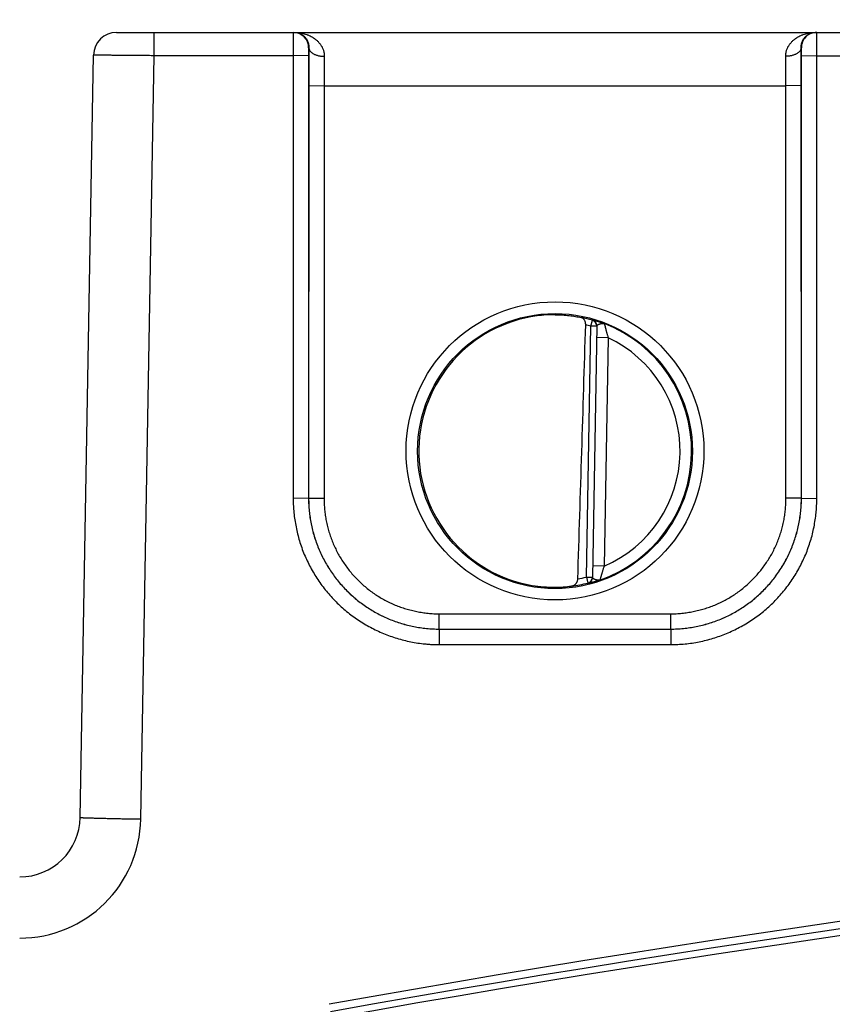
# Model space of a CAD drawing. Header units: inches. Extents: x 0 to 34, y 0 to 22.
# Tile 9 of 46: x 13.8 to 14.8, y 10.9 to 12.1. Entities that reach past the tile are written whole.
import ezdxf

# ---------------------------------------------------------------- set-up
doc = ezdxf.new("R2010")
doc.units = ezdxf.units.IN
doc.header["$LTSCALE"] = 1.87
doc.header["$MEASUREMENT"] = 0
doc.layers.get('0').update_dxf_attribs({"linetype": 'CONTINUOUS'})
doc.layers.add('DIMENSIONS', color=7, linetype='CONTINUOUS')
doc.styles.get("Standard").update_dxf_attribs({"font": 'txt', "width": 0.8})
doc.dimstyles.new('DIMSTYLE_1', dxfattribs={"dimtxt": 0.125, "dimasz": 0.18, "dimexe": 0.18, "dimexo": 0.0625, "dimgap": 0.09, "dimtad": 0, "dimtih": 1, "dimtoh": 1, "dimdec": 3, "dimzin": 4, "dimdsep": 46, "dimtxsty": 'STANDARD', "dimblk": '_FILLED', "dimblk1": '_FILLED', "dimblk2": '_FILLED', "dimcen": 0.09, "dimadec": 0, "dimazin": 0, "dimtp": 0.01, "dimtm": 0.01, "dimtfac": 1, "dimtdec": 3, "dimtofl": 0, "dimtmove": 0, "dimatfit": 3, "dimldrblk": '_FILLED', "dimfxl": 1, "dimtolj": 1, "dimtzin": 4, "dimarcsym": 0})

# ---------------------------------------------------------------- blocks, each defined once
blk = doc.blocks.new('_FILLED')
at = {"color": 0, "linetype": 'BYBLOCK'}
blk.add_solid([(0, 0), (-1, 0.1736), (-1, -0.1736)], dxfattribs=at)
blk = doc.blocks.new('*D5')
at = {"layer": 'DIMENSIONS', "color": 2, "linetype": 'CONTINUOUS'}
for p, q in [((10.4518, 10.4016), (10.4518, 12.9993)), ((13.8661, 12.1573), (13.8661, 12.9993)), ((10.4518, 12.8743), (11.434, 12.8743)), ((13.8661, 12.8743), (12.884, 12.8743))]:
    blk.add_line(p, q, dxfattribs=at)
at = {"layer": 'DIMENSIONS', "color": 2, "linetype": 'CONTINUOUS', "xscale": 0.18, "yscale": 0.18, "zscale": 0.18, "rotation": 180}
blk.add_blockref('_FILLED', (10.4518, 12.8743), dxfattribs=at)
at = {"layer": 'DIMENSIONS', "color": 2, "linetype": 'CONTINUOUS', "xscale": 0.18, "yscale": 0.18, "zscale": 0.18}
blk.add_blockref('_FILLED', (13.8661, 12.8743), dxfattribs=at)
at = {"layer": 'DIMENSIONS', "color": 2, "linetype": 'CONTINUOUS', "insert": (12.159, 12.9368), "char_height": 0.125, "width": 1.325, "attachment_point": 2, "line_spacing_factor": 0.9}
blk.add_mtext('3.414{\\Ftxt.shx;\\W1.000000;\\H0.125000; }[86.72]', dxfattribs=at)

msp = doc.modelspace()

# ---------------------------------------------------------------- linework, layer by layer
at = {"color": 7, "linetype": 'CONTINUOUS'}
for p, q in [((13.8961, 12.1243), (21.6701, 12.1243)), ((13.9449, 12.094), (13.9449, 12.1243)), ((14.1258, 12.1243), (14.1256, 12.094)), ((14.8066, 12.094), (14.8064, 12.1243)), ((14.1458, 12.1043), (14.1456, 12.0942)), ((14.1461, 12.1043), (14.1458, 12.1043)), ((14.1461, 12.1043), (14.1459, 12.0551)), ((14.7864, 12.1043), (14.7861, 12.1043)), ((14.7863, 12.0551), (14.7861, 12.1043)), ((14.7866, 12.0942), (14.7864, 12.1043)), ((13.8488, 11.1041), (13.8661, 12.0948)), ((13.9276, 11.1021), (13.9449, 12.094)), ((14.1256, 12.094), (13.9449, 12.094)), ((14.1456, 12.0942), (14.1256, 12.094)), ((14.1256, 12.094), (14.1257, 11.5187)), ((14.1456, 12.0942), (14.1457, 11.5188)), ((14.1661, 12.0932), (14.1659, 12.0549)), ((14.7663, 12.0549), (14.7661, 12.0932)), ((14.7865, 11.5188), (14.7866, 12.0942)), ((14.7866, 12.0942), (14.8066, 12.094)), ((14.8065, 11.5187), (14.8066, 12.094)), ((14.8066, 12.094), (15.0556, 12.094)), ((14.1459, 12.0551), (14.1458, 11.5189)), ((14.1459, 12.0551), (14.1659, 12.0549)), ((14.1659, 12.0549), (14.1658, 11.5188)), ((14.1659, 12.0549), (14.7663, 12.0549)), ((14.7863, 12.0551), (14.7663, 12.0549)), ((14.7664, 11.5188), (14.7663, 12.0549)), ((14.7864, 11.5189), (14.7863, 12.0551)), ((14.5126, 11.7426), (14.5147, 11.7502)), ((14.5147, 11.7502), (14.5147, 11.7506)), ((14.5069, 11.4164), (14.5126, 11.7426)), ((14.5204, 11.7425), (14.5126, 11.7426)), ((14.5204, 11.7429), (14.5147, 11.4159)), ((14.5352, 11.7274), (14.5202, 11.7277)), ((14.5352, 11.7274), (14.53, 11.4308)), ((14.1457, 11.5188), (14.1257, 11.5187)), ((14.1457, 11.5188), (14.1458, 11.5189)), ((14.1458, 11.5189), (14.1658, 11.5188)), ((14.7864, 11.5189), (14.7664, 11.5188)), ((14.7865, 11.5188), (14.7864, 11.5189)), ((14.7865, 11.5188), (14.8065, 11.5187)), ((14.53, 11.4308), (14.515, 11.4311)), ((14.5069, 11.4164), (14.5088, 11.4087)), ((14.5069, 11.4164), (14.5147, 11.4163)), ((14.5087, 11.4084), (14.5088, 11.4087)), ((14.3157, 11.3489), (14.3157, 11.3688)), ((14.3157, 11.3688), (14.6165, 11.3688)), ((14.6165, 11.3489), (14.6165, 11.3688)), ((14.3157, 11.3489), (14.3157, 11.3287)), ((14.3157, 11.3489), (14.6165, 11.3489)), ((14.3157, 11.3489), (14.6165, 11.3489)), ((14.6165, 11.3489), (14.6165, 11.3287)), ((14.3157, 11.3287), (14.6165, 11.3287))]:
    msp.add_line(p, q, dxfattribs=at)
for centre, radius in [((14.4661, 11.5804), 0.1937), ((14.4661, 11.5802), 0.1787)]:
    msp.add_circle(centre, radius, dxfattribs=at)
for centre, radius, start, end in [((13.8961, 12.0943), 0.03, 90, 179), ((14.1258, 12.1043), 0.02, 359.995, 89.995), ((14.8064, 12.1043), 0.02, 90.001, 180.0044), ((14.4652, 11.5873), 0.1701, 89.6908, 97.6004), ((14.4661, 11.5803), 0.1768, 74.0306, 78.9352), ((14.5126, 11.743), 0.00787, 359.0044, 74.0712), ((14.5126, 11.7426), 0.00787, 359.0004, 74.0391), ((-110.0154, 15.4604), 124.5768, 358.138659, 358.290675), ((14.4661, 11.5803), 0.1689, 74.0306, 76.3334), ((14.4661, 11.5803), 0.1776, 289.2015, 68.7985), ((14.4661, 11.5803), 0.1626, 293.1447, 64.8553), ((14.4661, 11.5803), 0.1689, 280.096, 283.9695), ((14.5069, 11.416), 0.00787, 283.9293, 358.9961), ((14.5069, 11.4164), 0.00787, 283.9616, 358.9996), ((14.4649, 11.5732), 0.1699, 260.3962, 270.3988), ((14.465, 11.5692), 0.1659, 270.3796, 277.8481), ((14.4661, 11.5803), 0.1768, 277.0061, 283.9694), ((17.7161, -8.8971), 20.0737, 79.8317, 100.1683), ((17.7161, -8.8971), 20.0639, 79.8317, 100.1683), ((17.7161, -8.897), 20.0552, 79.8317, 100.1683), ((13.7701, 11.1055), 0.0787, 269.9993, 359.0003), ((13.7701, 11.1048), 0.1575, 270.0001, 358.9999)]:
    msp.add_arc(centre, radius, start, end, dxfattribs=at)
msp.add_ellipse((14.4661, 11.5803), major_axis=(0, 0.1771), ratio=1, start_param=0.132587, end_param=2.974099, dxfattribs=at)
for points, knots in [([(14.1274, 12.1243), (14.1279, 12.1243), (14.1289, 12.1242), (14.1305, 12.124), (14.132, 12.1237), (14.1335, 12.1232), (14.135, 12.1226), (14.1364, 12.1219), (14.1378, 12.121), (14.1392, 12.1199), (14.1405, 12.1187), (14.1416, 12.1176), (14.1423, 12.1166), (14.1431, 12.1155), (14.144, 12.114), (14.1449, 12.1119), (14.1456, 12.1096), (14.1461, 12.1071), (14.1461, 12.1052), (14.1461, 12.1043)], [0, 0, 0, 0, 0.050173, 0.100556, 0.151334, 0.202733, 0.254979, 0.308318, 0.363042, 0.419455, 0.477939, 0.53893, 0.570538, 0.602995, 0.670744, 0.74307, 0.821027, 0.90606, 1, 1, 1, 1]), ([(14.1274, 12.1243), (14.1285, 12.1243), (14.1306, 12.1242), (14.1338, 12.1239), (14.137, 12.1234), (14.1402, 12.1226), (14.1428, 12.1218), (14.1448, 12.121), (14.1468, 12.1202), (14.1488, 12.1192), (14.1507, 12.1181), (14.1526, 12.1169), (14.1544, 12.1156), (14.1561, 12.1142), (14.1574, 12.113), (14.1586, 12.1118), (14.1597, 12.1105), (14.1608, 12.1091), (14.1618, 12.1077), (14.1628, 12.1061), (14.1636, 12.1045), (14.1643, 12.1028), (14.1649, 12.1013), (14.1652, 12.1001), (14.1655, 12.0992), (14.1657, 12.0982), (14.1659, 12.0969), (14.1661, 12.0952), (14.1661, 12.0939), (14.1661, 12.0932)], [0, 0, 0, 0, 0.058435, 0.116915, 0.175497, 0.234241, 0.293203, 0.322796, 0.352478, 0.412129, 0.442138, 0.472293, 0.53309, 0.563788, 0.594722, 0.625923, 0.657418, 0.689249, 0.721466, 0.754117, 0.787253, 0.82094, 0.855245, 0.872652, 0.89024, 0.908016, 0.925991, 0.962556, 1, 1, 1, 1]), ([(14.7661, 12.0932), (14.7661, 12.0939), (14.7661, 12.0952), (14.7663, 12.0969), (14.7665, 12.0982), (14.7667, 12.0992), (14.7669, 12.1001), (14.7673, 12.1013), (14.7678, 12.1028), (14.7686, 12.1045), (14.7694, 12.1061), (14.7704, 12.1077), (14.7714, 12.1091), (14.7725, 12.1105), (14.7736, 12.1118), (14.7748, 12.113), (14.7761, 12.1142), (14.7778, 12.1156), (14.7796, 12.1169), (14.7815, 12.1181), (14.7834, 12.1192), (14.7854, 12.1202), (14.7874, 12.121), (14.7894, 12.1218), (14.792, 12.1226), (14.7951, 12.1234), (14.7983, 12.1239), (14.8015, 12.1242), (14.8037, 12.1243), (14.8048, 12.1243)], [0, 0, 0, 0, 0.037444, 0.074009, 0.091984, 0.10976, 0.127348, 0.144755, 0.17906, 0.212747, 0.245883, 0.278534, 0.310751, 0.342582, 0.374077, 0.405278, 0.436212, 0.46691, 0.527707, 0.557862, 0.587871, 0.647522, 0.677204, 0.706797, 0.765759, 0.824503, 0.883085, 0.941565, 1, 1, 1, 1]), ([(14.7861, 12.1043), (14.786, 12.1052), (14.7861, 12.1071), (14.7866, 12.1096), (14.7873, 12.1119), (14.7882, 12.114), (14.7891, 12.1155), (14.7899, 12.1166), (14.7906, 12.1176), (14.7917, 12.1187), (14.793, 12.1199), (14.7943, 12.121), (14.7958, 12.1219), (14.7972, 12.1226), (14.7987, 12.1232), (14.8002, 12.1237), (14.8017, 12.124), (14.8032, 12.1242), (14.8043, 12.1243), (14.8048, 12.1243)], [0, 0, 0, 0, 0.09394, 0.178973, 0.25693, 0.329256, 0.397005, 0.429462, 0.46107, 0.522061, 0.580545, 0.636958, 0.691682, 0.745021, 0.797267, 0.848666, 0.899444, 0.949827, 1, 1, 1, 1]), ([(14.1461, 12.1043), (14.1461, 12.1041), (14.1461, 12.1037), (14.1462, 12.1032), (14.1464, 12.1027), (14.1466, 12.1019), (14.147, 12.101), (14.1477, 12.1), (14.1486, 12.099), (14.1496, 12.0981), (14.1508, 12.0972), (14.1521, 12.0964), (14.1535, 12.0957), (14.1551, 12.0951), (14.1568, 12.0945), (14.1585, 12.094), (14.1604, 12.0937), (14.1623, 12.0934), (14.1642, 12.0932), (14.1655, 12.0932), (14.1661, 12.0932)], [0, 0, 0, 0, 0.021815, 0.043793, 0.066045, 0.088673, 0.135395, 0.184631, 0.236837, 0.292293, 0.351121, 0.413306, 0.47872, 0.547136, 0.618253, 0.691704, 0.767073, 0.843904, 0.921713, 1, 1, 1, 1]), ([(14.7861, 12.1043), (14.7861, 12.1041), (14.786, 12.1037), (14.7859, 12.1032), (14.7858, 12.1027), (14.7856, 12.1019), (14.7851, 12.101), (14.7845, 12.1), (14.7836, 12.099), (14.7826, 12.0981), (14.7814, 12.0972), (14.7801, 12.0964), (14.7786, 12.0957), (14.7771, 12.0951), (14.7754, 12.0945), (14.7736, 12.094), (14.7718, 12.0937), (14.7699, 12.0934), (14.768, 12.0932), (14.7667, 12.0932), (14.7661, 12.0932)], [0, 0, 0, 0, 0.021815, 0.043793, 0.066045, 0.088673, 0.135395, 0.184632, 0.236838, 0.292294, 0.351122, 0.413308, 0.478721, 0.547138, 0.618254, 0.691705, 0.767074, 0.843904, 0.921714, 1, 1, 1, 1]), ([(13.9449, 12.094), (13.9423, 12.094), (13.9372, 12.0941), (13.9296, 12.0941), (13.9221, 12.0942), (13.9148, 12.0942), (13.9079, 12.0943), (13.9013, 12.0943), (13.896, 12.0944), (13.892, 12.0944), (13.8892, 12.0945), (13.8866, 12.0945), (13.8841, 12.0945), (13.8817, 12.0945), (13.8795, 12.0946), (13.8774, 12.0946), (13.8755, 12.0946), (13.8737, 12.0946), (13.8722, 12.0947), (13.871, 12.0947), (13.8701, 12.0947), (13.8695, 12.0947), (13.869, 12.0947), (13.8685, 12.0947), (13.8681, 12.0947), (13.8677, 12.0947), (13.8673, 12.0947), (13.867, 12.0948), (13.8669, 12.0948), (13.8667, 12.0948), (13.8666, 12.0948), (13.8665, 12.0948), (13.8664, 12.0948), (13.8663, 12.0948), (13.8663, 12.0948), (13.8662, 12.0948), (13.8662, 12.0948), (13.8662, 12.0948), (13.8662, 12.0948), (13.8661, 12.0948), (13.8661, 12.0948), (13.8661, 12.0948), (13.8661, 12.0948), (13.8661, 12.0948)], [0, 0, 0, 0, 0.098012, 0.19508, 0.29027, 0.382665, 0.471376, 0.555547, 0.634368, 0.671533, 0.707081, 0.740925, 0.772984, 0.803181, 0.831444, 0.857703, 0.881896, 0.903964, 0.923855, 0.94152, 0.949504, 0.956917, 0.963753, 0.970008, 0.975679, 0.980763, 0.985255, 0.989154, 0.990881, 0.992458, 0.993886, 0.995164, 0.996292, 0.997271, 0.998099, 0.998777, 0.999305, 0.999513, 0.999683, 0.999816, 0.999912, 0.999972, 1, 1, 1, 1]), ([(14.4661, 11.7574), (14.4693, 11.7574), (14.4754, 11.7572), (14.4843, 11.7564), (14.4924, 11.7552), (14.4976, 11.7543), (14.5, 11.7537)], [0, 0, 0, 0, 0.27866, 0.540855, 0.7825, 1, 1, 1, 1]), ([(14.506, 11.7444), (14.506, 11.7447), (14.506, 11.7453), (14.5059, 11.7462), (14.5058, 11.7471), (14.5056, 11.7479), (14.5053, 11.7487), (14.5049, 11.7497), (14.5044, 11.7506), (14.5038, 11.7514), (14.5034, 11.7519), (14.5029, 11.7524), (14.5023, 11.7528), (14.5018, 11.7531), (14.5012, 11.7534), (14.5006, 11.7536), (14.5002, 11.7537), (14.5, 11.7537)], [0, 0, 0, 0, 0.076381, 0.151899, 0.225866, 0.297786, 0.367351, 0.434406, 0.560908, 0.620725, 0.678511, 0.734553, 0.789167, 0.842687, 0.895449, 0.947783, 1, 1, 1, 1]), ([(14.5147, 11.7506), (14.5147, 11.7506), (14.5147, 11.7506), (14.5147, 11.7506), (14.5147, 11.7506), (14.5147, 11.7506), (14.5148, 11.7506), (14.5148, 11.7506), (14.5148, 11.7506), (14.5148, 11.7506), (14.5148, 11.7506), (14.5149, 11.7506), (14.515, 11.7506), (14.515, 11.7506), (14.5151, 11.7505), (14.5152, 11.7505), (14.5154, 11.7505), (14.5156, 11.7504), (14.5159, 11.7504), (14.5162, 11.7503), (14.5167, 11.7502), (14.5173, 11.75), (14.5182, 11.7498), (14.5192, 11.7495), (14.5203, 11.7492), (14.5215, 11.7488), (14.5228, 11.7484), (14.5242, 11.748), (14.5256, 11.7475), (14.5271, 11.747), (14.5287, 11.7464), (14.5298, 11.746), (14.5303, 11.7458)], [0, 0, 0, 0, 0.000272, 0.000581, 0.000983, 0.001504, 0.002155, 0.002943, 0.003871, 0.004939, 0.007504, 0.01064, 0.014348, 0.018625, 0.023469, 0.028876, 0.041366, 0.056066, 0.072932, 0.091922, 0.112996, 0.16121, 0.217171, 0.280483, 0.350735, 0.427501, 0.510368, 0.598861, 0.69254, 0.790987, 0.893663, 1, 1, 1, 1]), ([(14.5204, 11.7429), (14.5204, 11.7429), (14.5204, 11.743), (14.5205, 11.7432), (14.5206, 11.7434), (14.5207, 11.7436), (14.5208, 11.7437), (14.521, 11.7439), (14.5212, 11.7441), (14.5214, 11.7442), (14.5217, 11.7444), (14.522, 11.7446), (14.5225, 11.7448), (14.5232, 11.7451), (14.5239, 11.7453), (14.5245, 11.7455), (14.5251, 11.7457), (14.5255, 11.7458), (14.5259, 11.7459), (14.5263, 11.746), (14.5267, 11.746), (14.5271, 11.7461), (14.5275, 11.7461), (14.5279, 11.7461), (14.5283, 11.7462), (14.5289, 11.7461), (14.5294, 11.7461), (14.5299, 11.7459), (14.5302, 11.7459), (14.5303, 11.7458)], [0, 0, 0, 0, 0.01664, 0.033457, 0.050938, 0.069469, 0.089322, 0.11067, 0.133605, 0.158151, 0.184296, 0.211994, 0.271739, 0.336653, 0.405792, 0.478124, 0.515218, 0.5527, 0.590387, 0.628147, 0.665932, 0.703764, 0.741536, 0.779059, 0.816224, 0.853006, 0.9259, 0.962643, 1, 1, 1, 1]), ([(14.5303, 11.7458), (14.5303, 11.7458), (14.5303, 11.7458), (14.5303, 11.7458), (14.5303, 11.7458), (14.5303, 11.7458), (14.5303, 11.7458), (14.5303, 11.7458), (14.5303, 11.7457), (14.5303, 11.7457), (14.5303, 11.7457), (14.5304, 11.7456), (14.5304, 11.7455), (14.5304, 11.7454), (14.5304, 11.7453), (14.5305, 11.7452), (14.5305, 11.7451), (14.5305, 11.7449), (14.5306, 11.7447), (14.5306, 11.7444), (14.5307, 11.744), (14.5308, 11.7436), (14.5309, 11.7431), (14.5311, 11.7426), (14.5312, 11.742), (14.5313, 11.7415), (14.5315, 11.7409), (14.5316, 11.7402), (14.5319, 11.7394), (14.5322, 11.7382), (14.5325, 11.7368), (14.5329, 11.7355), (14.5331, 11.7345), (14.5334, 11.7335), (14.5338, 11.7322), (14.5344, 11.7301), (14.5348, 11.7285), (14.5352, 11.7274)], [0, 0, 0, 0, 0.000157, 0.000385, 0.001026, 0.001867, 0.002857, 0.003963, 0.005201, 0.006595, 0.008167, 0.011887, 0.016343, 0.021491, 0.027326, 0.033847, 0.04104, 0.048888, 0.057379, 0.076233, 0.097478, 0.120975, 0.146595, 0.174194, 0.203624, 0.234754, 0.267446, 0.301563, 0.336977, 0.411234, 0.489308, 0.570414, 0.611881, 0.653852, 0.73902, 0.825394, 1, 1, 1, 1]), ([(14.1257, 11.5187), (14.1257, 11.5171), (14.1257, 11.514), (14.126, 11.5078), (14.1265, 11.5), (14.1277, 11.4908), (14.1293, 11.4816), (14.1313, 11.4725), (14.1338, 11.4635), (14.1367, 11.4547), (14.1401, 11.4459), (14.1439, 11.4374), (14.1481, 11.4291), (14.1527, 11.421), (14.1577, 11.4131), (14.163, 11.4055), (14.1688, 11.3981), (14.1749, 11.3911), (14.1813, 11.3843), (14.1881, 11.3779), (14.1951, 11.3718), (14.2025, 11.366), (14.2101, 11.3607), (14.218, 11.3557), (14.2261, 11.3511), (14.2344, 11.3469), (14.243, 11.3431), (14.2517, 11.3398), (14.2605, 11.3368), (14.2695, 11.3343), (14.2786, 11.3323), (14.2878, 11.3307), (14.2955, 11.3298), (14.3017, 11.3292), (14.3064, 11.3289), (14.311, 11.3288), (14.3141, 11.3287), (14.3157, 11.3287)], [0, 0, 0, 0, 0.015626, 0.031252, 0.062501, 0.09375, 0.124999, 0.156248, 0.187498, 0.218747, 0.249996, 0.281246, 0.312495, 0.343745, 0.374994, 0.406244, 0.437493, 0.468743, 0.499993, 0.531243, 0.562492, 0.593742, 0.624992, 0.656242, 0.687492, 0.718743, 0.749993, 0.781243, 0.812493, 0.843744, 0.874994, 0.906244, 0.937495, 0.953121, 0.968747, 0.984374, 1, 1, 1, 1]), ([(14.1457, 11.5188), (14.1457, 11.5161), (14.1458, 11.5105), (14.1464, 11.5022), (14.1475, 11.4939), (14.1489, 11.4857), (14.1507, 11.4775), (14.1529, 11.4695), (14.1556, 11.4616), (14.1586, 11.4538), (14.162, 11.4461), (14.1657, 11.4387), (14.1698, 11.4314), (14.1743, 11.4244), (14.1791, 11.4176), (14.1842, 11.411), (14.1897, 11.4047), (14.1954, 11.3986), (14.2015, 11.3929), (14.2078, 11.3874), (14.2144, 11.3823), (14.2212, 11.3775), (14.2283, 11.373), (14.2355, 11.3689), (14.243, 11.3651), (14.2506, 11.3618), (14.2584, 11.3588), (14.2663, 11.3561), (14.2744, 11.3539), (14.2825, 11.3521), (14.2907, 11.3507), (14.299, 11.3497), (14.3073, 11.349), (14.3129, 11.3489), (14.3157, 11.3489)], [0, 0, 0, 0, 0.03125, 0.062499, 0.093749, 0.124999, 0.156248, 0.187498, 0.218748, 0.249997, 0.281247, 0.312497, 0.343747, 0.374996, 0.406246, 0.437496, 0.468746, 0.499996, 0.531246, 0.562496, 0.593746, 0.624996, 0.656246, 0.687496, 0.718746, 0.749996, 0.781247, 0.812497, 0.843747, 0.874998, 0.906248, 0.937499, 0.968749, 1, 1, 1, 1]), ([(14.1458, 11.5189), (14.1458, 11.5162), (14.1459, 11.5106), (14.1465, 11.5023), (14.1475, 11.494), (14.149, 11.4858), (14.1508, 11.4776), (14.153, 11.4696), (14.1556, 11.4616), (14.1586, 11.4539), (14.162, 11.4462), (14.1658, 11.4388), (14.1699, 11.4315), (14.1743, 11.4245), (14.1791, 11.4176), (14.1843, 11.411), (14.1897, 11.4047), (14.1955, 11.3987), (14.2015, 11.3929), (14.2079, 11.3875), (14.2144, 11.3823), (14.2213, 11.3775), (14.2283, 11.3731), (14.2356, 11.3689), (14.243, 11.3652), (14.2507, 11.3618), (14.2584, 11.3588), (14.2664, 11.3562), (14.2744, 11.354), (14.2825, 11.3521), (14.2908, 11.3507), (14.2991, 11.3497), (14.3074, 11.3491), (14.3129, 11.3489), (14.3157, 11.3489)], [0, 0, 0, 0, 0.03125, 0.0625, 0.09375, 0.124999, 0.156249, 0.187499, 0.218749, 0.249999, 0.281249, 0.312499, 0.343748, 0.374998, 0.406248, 0.437498, 0.468748, 0.499998, 0.531248, 0.562498, 0.593748, 0.624998, 0.656248, 0.687498, 0.718748, 0.749998, 0.781248, 0.812498, 0.843749, 0.874999, 0.906249, 0.937499, 0.96875, 1, 1, 1, 1]), ([(14.1658, 11.5188), (14.1658, 11.5175), (14.1658, 11.5151), (14.1659, 11.5114), (14.1662, 11.5077), (14.1666, 11.5028), (14.1673, 11.4967), (14.1686, 11.4895), (14.1702, 11.4823), (14.1722, 11.4752), (14.1745, 11.4682), (14.1771, 11.4613), (14.1801, 11.4546), (14.1834, 11.448), (14.187, 11.4416), (14.191, 11.4354), (14.1952, 11.4294), (14.1997, 11.4236), (14.2046, 11.418), (14.2096, 11.4127), (14.215, 11.4076), (14.2205, 11.4028), (14.2263, 11.3982), (14.2324, 11.394), (14.2386, 11.39), (14.245, 11.3864), (14.2516, 11.3831), (14.2583, 11.3801), (14.2652, 11.3775), (14.2722, 11.3752), (14.2793, 11.3732), (14.2865, 11.3716), (14.2937, 11.3703), (14.2998, 11.3696), (14.3047, 11.3691), (14.3084, 11.3689), (14.312, 11.3688), (14.3145, 11.3688), (14.3157, 11.3688)], [0, 0, 0, 0, 0.015626, 0.031252, 0.046877, 0.062503, 0.093752, 0.125001, 0.15625, 0.1875, 0.218749, 0.249998, 0.281247, 0.312497, 0.343746, 0.374996, 0.406245, 0.437495, 0.468744, 0.499994, 0.531244, 0.562493, 0.593743, 0.624993, 0.656243, 0.687493, 0.718743, 0.749993, 0.781244, 0.812494, 0.843744, 0.874994, 0.906244, 0.937495, 0.953121, 0.968747, 0.984374, 1, 1, 1, 1]), ([(14.6165, 11.3489), (14.6192, 11.3489), (14.6248, 11.3491), (14.6331, 11.3497), (14.6414, 11.3507), (14.6496, 11.3521), (14.6578, 11.354), (14.6658, 11.3562), (14.6737, 11.3588), (14.6815, 11.3618), (14.6892, 11.3652), (14.6966, 11.3689), (14.7039, 11.3731), (14.7109, 11.3775), (14.7178, 11.3823), (14.7243, 11.3875), (14.7306, 11.3929), (14.7367, 11.3987), (14.7424, 11.4047), (14.7479, 11.411), (14.753, 11.4176), (14.7578, 11.4245), (14.7623, 11.4315), (14.7664, 11.4388), (14.7702, 11.4462), (14.7735, 11.4539), (14.7765, 11.4616), (14.7792, 11.4696), (14.7814, 11.4776), (14.7832, 11.4858), (14.7846, 11.494), (14.7857, 11.5023), (14.7863, 11.5106), (14.7864, 11.5162), (14.7864, 11.5189)], [0, 0, 0, 0, 0.03125, 0.062501, 0.093751, 0.125001, 0.156251, 0.187502, 0.218752, 0.250002, 0.281252, 0.312502, 0.343752, 0.375002, 0.406252, 0.437502, 0.468752, 0.500002, 0.531252, 0.562502, 0.593752, 0.625002, 0.656252, 0.687501, 0.718751, 0.750001, 0.781251, 0.812501, 0.843751, 0.875001, 0.90625, 0.9375, 0.96875, 1, 1, 1, 1]), ([(14.6165, 11.3688), (14.6177, 11.3688), (14.6201, 11.3688), (14.6238, 11.3689), (14.6275, 11.3691), (14.6324, 11.3696), (14.6385, 11.3703), (14.6457, 11.3716), (14.6529, 11.3732), (14.66, 11.3752), (14.667, 11.3775), (14.6739, 11.3801), (14.6806, 11.3831), (14.6872, 11.3864), (14.6936, 11.39), (14.6998, 11.394), (14.7058, 11.3982), (14.7116, 11.4028), (14.7172, 11.4076), (14.7225, 11.4127), (14.7276, 11.418), (14.7324, 11.4236), (14.737, 11.4294), (14.7412, 11.4354), (14.7451, 11.4416), (14.7488, 11.448), (14.7521, 11.4546), (14.7551, 11.4613), (14.7577, 11.4682), (14.76, 11.4752), (14.762, 11.4823), (14.7636, 11.4895), (14.7649, 11.4967), (14.7656, 11.5028), (14.766, 11.5077), (14.7662, 11.5114), (14.7664, 11.5151), (14.7664, 11.5175), (14.7664, 11.5188)], [0, 0, 0, 0, 0.015626, 0.031253, 0.046879, 0.062505, 0.093756, 0.125006, 0.156256, 0.187506, 0.218756, 0.250007, 0.281257, 0.312507, 0.343757, 0.375007, 0.406257, 0.437507, 0.468756, 0.500006, 0.531256, 0.562505, 0.593755, 0.625004, 0.656254, 0.687503, 0.718753, 0.750002, 0.781251, 0.8125, 0.84375, 0.874999, 0.906248, 0.937497, 0.953123, 0.968748, 0.984374, 1, 1, 1, 1]), ([(14.6165, 11.3489), (14.6193, 11.3489), (14.6248, 11.349), (14.6332, 11.3497), (14.6414, 11.3507), (14.6497, 11.3521), (14.6578, 11.3539), (14.6658, 11.3561), (14.6738, 11.3588), (14.6816, 11.3618), (14.6892, 11.3651), (14.6966, 11.3689), (14.7039, 11.373), (14.711, 11.3775), (14.7178, 11.3823), (14.7244, 11.3874), (14.7307, 11.3929), (14.7367, 11.3986), (14.7425, 11.4047), (14.7479, 11.411), (14.7531, 11.4176), (14.7579, 11.4244), (14.7624, 11.4314), (14.7665, 11.4387), (14.7702, 11.4461), (14.7736, 11.4538), (14.7766, 11.4616), (14.7792, 11.4695), (14.7815, 11.4775), (14.7833, 11.4857), (14.7847, 11.4939), (14.7857, 11.5022), (14.7864, 11.5105), (14.7865, 11.5161), (14.7865, 11.5188)], [0, 0, 0, 0, 0.031251, 0.062501, 0.093752, 0.125002, 0.156253, 0.187503, 0.218753, 0.250004, 0.281254, 0.312504, 0.343754, 0.375004, 0.406254, 0.437504, 0.468754, 0.500004, 0.531254, 0.562504, 0.593754, 0.625004, 0.656253, 0.687503, 0.718753, 0.750003, 0.781252, 0.812502, 0.843752, 0.875001, 0.906251, 0.937501, 0.96875, 1, 1, 1, 1]), ([(14.6165, 11.3287), (14.618, 11.3287), (14.6212, 11.3288), (14.6274, 11.329), (14.6351, 11.3296), (14.6444, 11.3307), (14.6536, 11.3323), (14.6627, 11.3343), (14.6717, 11.3368), (14.6805, 11.3398), (14.6892, 11.3431), (14.6977, 11.3469), (14.7061, 11.3511), (14.7142, 11.3557), (14.7221, 11.3607), (14.7297, 11.366), (14.7371, 11.3718), (14.7441, 11.3779), (14.7509, 11.3843), (14.7573, 11.3911), (14.7634, 11.3981), (14.7691, 11.4055), (14.7745, 11.4131), (14.7795, 11.421), (14.7841, 11.4291), (14.7883, 11.4374), (14.7921, 11.4459), (14.7954, 11.4547), (14.7984, 11.4635), (14.8009, 11.4725), (14.8029, 11.4816), (14.8045, 11.4908), (14.8055, 11.4985), (14.806, 11.5047), (14.8063, 11.5094), (14.8065, 11.514), (14.8065, 11.5171), (14.8065, 11.5187)], [0, 0, 0, 0, 0.015626, 0.031253, 0.062503, 0.093753, 0.125004, 0.156254, 0.187504, 0.218755, 0.250005, 0.281255, 0.312505, 0.343755, 0.375005, 0.406255, 0.437505, 0.468755, 0.500005, 0.531255, 0.562504, 0.593754, 0.625004, 0.656253, 0.687503, 0.718752, 0.750001, 0.781251, 0.8125, 0.843749, 0.874999, 0.906248, 0.937497, 0.953123, 0.968748, 0.984374, 1, 1, 1, 1]), ([(14.53, 11.4308), (14.5296, 11.4297), (14.5291, 11.4282), (14.5284, 11.4261), (14.5279, 11.4245), (14.5275, 11.423), (14.527, 11.4216), (14.5266, 11.4201), (14.5263, 11.419), (14.526, 11.4181), (14.5258, 11.4175), (14.5257, 11.4169), (14.5255, 11.4163), (14.5254, 11.4158), (14.5252, 11.4153), (14.5251, 11.4148), (14.525, 11.4144), (14.5249, 11.414), (14.5248, 11.4136), (14.5247, 11.4132), (14.5246, 11.4129), (14.5245, 11.4127), (14.5245, 11.4127), (14.5245, 11.4126), (14.5245, 11.4126)], [0, 0, 0, 0, 0.174686, 0.2611, 0.346307, 0.429784, 0.510927, 0.589038, 0.663329, 0.69876, 0.732893, 0.765601, 0.796745, 0.82619, 0.853802, 0.879435, 0.902944, 0.9242, 0.943063, 0.973132, 0.984123, 0.992304, 0.99761, 1, 1, 1, 1]), ([(14.4876, 11.4048), (14.4879, 11.4049), (14.4884, 11.405), (14.4891, 11.4051), (14.4898, 11.4054), (14.4905, 11.4057), (14.4912, 11.406), (14.4918, 11.4065), (14.4924, 11.4069), (14.493, 11.4075), (14.4935, 11.4081), (14.494, 11.4088), (14.4945, 11.4095), (14.4949, 11.4103), (14.4952, 11.4112), (14.4955, 11.4124), (14.4957, 11.4134), (14.4957, 11.414)], [0, 0, 0, 0, 0.056054, 0.111974, 0.167938, 0.224155, 0.280855, 0.338291, 0.396732, 0.456453, 0.517725, 0.580795, 0.645862, 0.713048, 0.782356, 0.853617, 1, 1, 1, 1]), ([(14.5245, 11.4126), (14.5244, 11.4125), (14.5241, 11.4125), (14.5237, 11.4124), (14.5233, 11.4123), (14.5229, 11.4123), (14.5225, 11.4123), (14.5221, 11.4123), (14.5217, 11.4124), (14.5213, 11.4124), (14.5209, 11.4125), (14.5204, 11.4126), (14.52, 11.4127), (14.5196, 11.4128), (14.5192, 11.4129), (14.5187, 11.4131), (14.5181, 11.4133), (14.5174, 11.4136), (14.5168, 11.4139), (14.5163, 11.4141), (14.5159, 11.4143), (14.5157, 11.4145), (14.5155, 11.4147), (14.5153, 11.4148), (14.5151, 11.415), (14.515, 11.4152), (14.5149, 11.4153), (14.5148, 11.4155), (14.5147, 11.4157), (14.5147, 11.4158), (14.5147, 11.4159)], [0, 0, 0, 0, 0.037364, 0.074099, 0.110539, 0.147037, 0.183813, 0.22097, 0.258489, 0.296263, 0.334096, 0.37188, 0.409639, 0.447323, 0.484802, 0.521895, 0.594225, 0.66336, 0.728272, 0.788014, 0.815711, 0.841855, 0.866401, 0.889334, 0.910682, 0.930534, 0.949064, 0.966545, 0.98336, 1, 1, 1, 1]), ([(14.5245, 11.4126), (14.5239, 11.4124), (14.5229, 11.412), (14.5213, 11.4115), (14.5197, 11.4111), (14.5183, 11.4106), (14.5169, 11.4102), (14.5156, 11.4099), (14.5144, 11.4096), (14.5133, 11.4093), (14.5123, 11.409), (14.5114, 11.4088), (14.5107, 11.4087), (14.5102, 11.4086), (14.5099, 11.4085), (14.5097, 11.4085), (14.5094, 11.4084), (14.5092, 11.4084), (14.5091, 11.4084), (14.509, 11.4084), (14.509, 11.4084), (14.5089, 11.4084), (14.5089, 11.4084), (14.5088, 11.4084), (14.5088, 11.4084), (14.5088, 11.4084), (14.5088, 11.4084), (14.5088, 11.4084), (14.5088, 11.4084), (14.5088, 11.4084), (14.5087, 11.4084), (14.5087, 11.4084), (14.5087, 11.4084)], [0, 0, 0, 0, 0.106339, 0.209014, 0.307461, 0.40114, 0.489633, 0.5725, 0.649265, 0.719517, 0.782829, 0.83879, 0.887004, 0.908078, 0.927068, 0.943934, 0.958634, 0.971125, 0.976531, 0.981375, 0.985652, 0.98936, 0.992496, 0.995061, 0.996129, 0.997057, 0.997845, 0.998496, 0.999017, 0.999419, 0.999728, 1, 1, 1, 1]), ([(14.3157, 11.3489), (14.3157, 11.3489), (14.3157, 11.3489), (14.3157, 11.3489), (14.3157, 11.3489), (14.3157, 11.3489), (14.3157, 11.3489), (14.3157, 11.3489), (14.3157, 11.3489), (14.3157, 11.3489)], [0, 0, 0, 0, 0.120001, 0.23148, 0.347715, 0.475612, 0.609389, 0.741606, 1, 1, 1, 1]), ([(14.6165, 11.3489), (14.6165, 11.3489), (14.6165, 11.3489), (14.6165, 11.3489), (14.6165, 11.3489), (14.6165, 11.3489), (14.6165, 11.3489), (14.6165, 11.3489), (14.6165, 11.3489), (14.6165, 11.3489)], [0, 0, 0, 0, 0.119654, 0.230315, 0.345982, 0.474047, 0.608404, 0.74109, 1, 1, 1, 1]), ([(13.8488, 11.1041), (13.8488, 11.1041), (13.8488, 11.1041), (13.8489, 11.1041), (13.8489, 11.1041), (13.8489, 11.1041), (13.8489, 11.1041), (13.8489, 11.1041), (13.8489, 11.1041), (13.849, 11.1041), (13.8491, 11.1041), (13.8492, 11.104), (13.8494, 11.104), (13.8497, 11.104), (13.85, 11.104), (13.8504, 11.104), (13.8508, 11.1039), (13.8512, 11.1039), (13.8517, 11.1039), (13.8522, 11.1039), (13.8528, 11.1038), (13.8537, 11.1038), (13.8549, 11.1037), (13.8565, 11.1037), (13.8582, 11.1036), (13.8601, 11.1036), (13.8622, 11.1035), (13.8644, 11.1034), (13.8668, 11.1034), (13.8693, 11.1033), (13.8719, 11.1032), (13.8747, 11.1032), (13.8787, 11.1031), (13.884, 11.1029), (13.8906, 11.1028), (13.8975, 11.1026), (13.9048, 11.1025), (13.9123, 11.1023), (13.9199, 11.1022), (13.925, 11.1021), (13.9276, 11.1021)], [0, 0, 0, 0, 0.000131, 0.000239, 0.000381, 0.000559, 0.000773, 0.001023, 0.00131, 0.001996, 0.00283, 0.004947, 0.00766, 0.010969, 0.014873, 0.019369, 0.024456, 0.03013, 0.036387, 0.043225, 0.050639, 0.058624, 0.07629, 0.096181, 0.118248, 0.142439, 0.168696, 0.196955, 0.227149, 0.259204, 0.293043, 0.328586, 0.365745, 0.444554, 0.528712, 0.617407, 0.709786, 0.804958, 0.902008, 1, 1, 1, 1])]:
    msp.add_open_spline(points, degree=3, knots=knots, dxfattribs=at)

# ---------------------------------------------------------------- dimensions: what is measured, and where the dimension line sits
at = {"layer": 'DIMENSIONS', "color": 2, "linetype": 'CONTINUOUS'}
dim = msp.add_linear_dim(base=(13.8661, 12.8743), p1=(10.4518, 10.4016), p2=(13.8661, 12.1573), dimstyle='DIMSTYLE_1', dxfattribs=at)
dim.commit()
dim.dimension.update_dxf_attribs({"geometry": '*D5', "text_midpoint": (12.009, 12.8743), "dimtype": 160})

doc.saveas('drawing.dxf')
